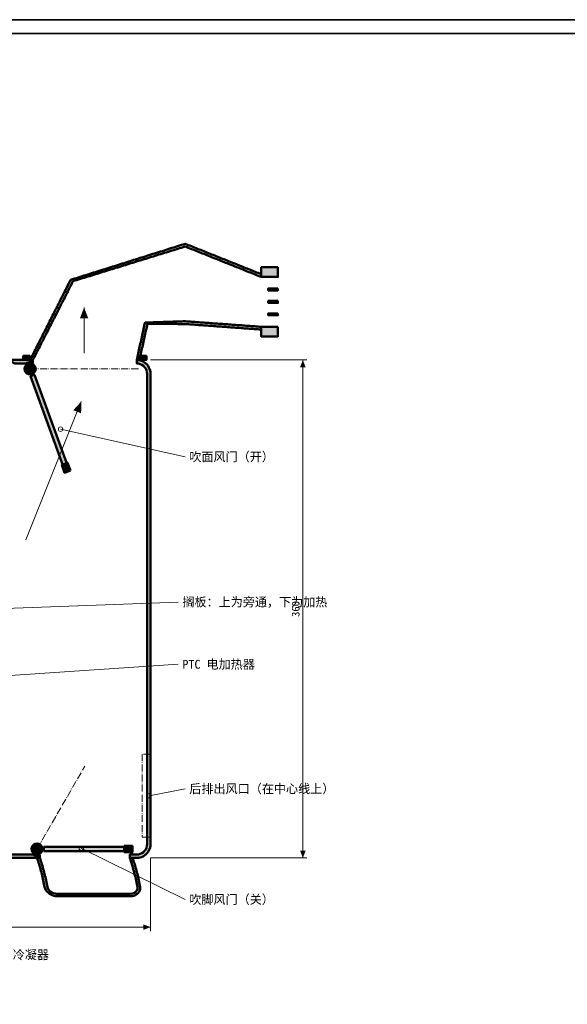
# Model space of a CAD drawing. Header units: millimetres. Extents: x 0 to 841, y 0 to 594.
# Tile 3 of 7: x 223 to 420, y 238 to 594. Entities that reach past the tile are written whole.
import ezdxf
from ezdxf.enums import TextEntityAlignment as Align

# ---------------------------------------------------------------- set-up
doc = ezdxf.new("R2010")
doc.units = ezdxf.units.MM
doc.linetypes.add('DASHDOT', pattern=[3.556, 2.54, -0.508, 0, -0.508])
for name, color, linetype, lineweight, true_color in [('AIR', 7, 'Continuous', 18, 0x7878c8), ('DIM', 7, 'Continuous', 18, 0x1e5aa0), ('FRAME', 7, 'Continuous', 35, 0x3c3c3c), ('PHANTOM', 7, 'DASHDOT', 18, 0xc85a1e), ('SECTION', 7, 'Continuous', 50, 0x141414), ('TEXT', 7, 'Continuous', 18, 0x141414), ('THIN', 7, 'Continuous', 13, 0x6e6e6e)]:
    doc.layers.add(name, color=color, linetype=linetype, lineweight=lineweight, true_color=true_color)
doc.styles.add('ZH', font='simsun.ttc')

msp = doc.modelspace()

# ---------------------------------------------------------------- hatches: boundary and pattern name
at = {"true_color": 0xbfd2ee}
for points in [[(241.13, 499.97), (240.86, 499.44), (240.59, 498.9), (240.32, 498.36), (240.04, 497.83), (239.77, 497.29), (239.5, 496.75), (239.23, 496.22), (238.96, 495.68), (238.69, 495.14), (238.42, 494.61), (238.15, 494.07), (237.88, 493.53), (237.61, 493), (237.34, 492.46), (237.06, 491.92), (236.79, 491.39), (236.52, 490.85), (236.25, 490.32), (235.98, 489.78), (235.71, 489.24), (235.44, 488.71), (235.17, 488.17), (234.9, 487.63), (234.63, 487.1), (234.36, 486.56), (234.08, 486.02), (233.81, 485.49), (233.54, 484.95), (233.27, 484.41), (233, 483.88), (232.73, 483.34), (232.46, 482.8), (232.19, 482.27), (231.92, 481.73), (231.65, 481.19), (231.38, 480.66), (231.11, 480.12), (230.83, 479.58), (230.56, 479.05), (230.29, 478.51), (230.02, 477.97), (229.75, 477.44), (229.48, 476.9), (229.21, 476.37), (228.94, 475.83), (228.67, 475.29), (228.4, 474.76), (228.13, 474.22), (227.85, 473.68), (227.58, 473.15), (227.31, 472.61), (227.04, 472.07), (226.77, 471.54), (226.5, 471), (227.5, 471), (227.77, 471.54), (228.05, 472.07), (228.32, 472.61), (228.59, 473.15), (228.87, 473.69), (229.14, 474.22), (229.41, 474.76), (229.69, 475.3), (229.96, 475.84), (230.23, 476.37), (230.51, 476.91), (230.78, 477.45), (231.06, 477.98), (231.33, 478.52), (231.6, 479.06), (231.88, 479.6), (232.15, 480.13), (232.42, 480.67), (232.7, 481.21), (232.97, 481.75), (233.24, 482.28), (233.52, 482.82), (233.79, 483.36), (234.06, 483.89), (234.34, 484.43), (234.61, 484.97), (234.88, 485.51), (235.16, 486.04), (235.43, 486.58), (235.7, 487.12), (235.98, 487.65), (236.25, 488.19), (236.53, 488.73), (236.8, 489.27), (237.07, 489.8), (237.35, 490.34), (237.62, 490.88), (237.89, 491.42), (238.17, 491.95), (238.44, 492.49), (238.71, 493.03), (238.99, 493.56), (239.26, 494.1), (239.53, 494.64), (239.81, 495.18), (240.08, 495.71), (240.35, 496.25), (240.63, 496.79), (240.9, 497.33), (241.17, 497.86), (241.45, 498.4), (241.72, 498.94), (241.99, 499.47), (242.67, 499.68), (243.34, 499.89), (244.02, 500.1), (244.7, 500.31), (245.37, 500.52), (246.05, 500.73), (246.72, 500.94), (247.4, 501.14), (248.07, 501.35), (248.75, 501.56), (249.42, 501.77), (250.1, 501.98), (250.77, 502.19), (251.45, 502.4), (252.12, 502.61), (252.8, 502.81), (253.47, 503.02), (254.15, 503.23), (254.82, 503.44), (255.5, 503.65), (256.17, 503.86), (256.85, 504.07), (257.52, 504.28), (258.2, 504.48), (258.87, 504.69), (259.55, 504.9), (260.22, 505.11), (260.9, 505.32), (261.57, 505.53), (262.25, 505.74), (262.92, 505.95), (263.6, 506.15), (264.27, 506.36), (264.95, 506.57), (265.62, 506.78), (266.3, 506.99), (266.97, 507.2), (267.65, 507.41), (268.32, 507.62), (269, 507.82), (269.67, 508.03), (270.35, 508.24), (271.02, 508.45), (271.7, 508.66), (272.37, 508.87), (273.05, 509.08), (273.72, 509.29), (274.4, 509.49), (275.07, 509.7), (275.75, 509.91), (276.42, 510.12), (277.1, 510.33), (277.77, 510.54), (278.45, 510.75), (279.12, 510.96), (279.8, 511.16), (280.47, 511.37), (281.15, 511.58), (281.82, 511.79), (282.5, 512), (283.06, 511.78), (283.62, 511.55), (284.18, 511.33), (284.74, 511.1), (285.31, 510.88), (285.87, 510.65), (286.43, 510.43), (286.99, 510.2), (287.55, 509.98), (288.11, 509.76), (288.67, 509.53), (289.23, 509.31), (289.8, 509.08), (290.36, 508.86), (290.92, 508.63), (291.48, 508.41), (292.04, 508.18), (292.6, 507.96), (293.16, 507.73), (293.72, 507.51), (294.29, 507.29), (294.85, 507.06), (295.41, 506.84), (295.97, 506.61), (296.53, 506.39), (297.09, 506.16), (297.65, 505.94), (298.21, 505.71), (298.78, 505.49), (299.34, 505.27), (299.9, 505.04), (300.46, 504.82), (301.02, 504.59), (301.58, 504.37), (302.14, 504.14), (302.7, 503.92), (303.27, 503.69), (303.83, 503.47), (304.39, 503.24), (304.95, 503.02), (305.51, 502.8), (306.07, 502.57), (306.63, 502.35), (307.19, 502.12), (307.76, 501.9), (308.32, 501.67), (308.88, 501.45), (309.44, 501.22), (310, 501), (310, 502), (309.44, 502.22), (308.88, 502.45), (308.32, 502.67), (307.76, 502.9), (307.19, 503.12), (306.63, 503.35), (306.07, 503.57), (305.51, 503.8), (304.95, 504.02), (304.39, 504.24), (303.83, 504.47), (303.27, 504.69), (302.7, 504.92), (302.14, 505.14), (301.58, 505.37), (301.02, 505.59), (300.46, 505.82), (299.9, 506.04), (299.34, 506.27), (298.78, 506.49), (298.21, 506.71), (297.65, 506.94), (297.09, 507.16), (296.53, 507.39), (295.97, 507.61), (295.41, 507.84), (294.85, 508.06), (294.29, 508.29), (293.72, 508.51), (293.16, 508.73), (292.6, 508.96), (292.04, 509.18), (291.48, 509.41), (290.92, 509.63), (290.36, 509.86), (289.8, 510.08), (289.23, 510.31), (288.67, 510.53), (288.11, 510.76), (287.55, 510.98), (286.99, 511.2), (286.43, 511.43), (285.87, 511.65), (285.31, 511.88), (284.74, 512.1), (284.18, 512.33), (283.62, 512.55), (283.06, 512.78), (282.5, 513), (281.81, 512.78), (281.12, 512.57), (280.43, 512.35), (279.74, 512.13), (279.05, 511.91), (278.36, 511.7), (277.67, 511.48), (276.98, 511.26), (276.29, 511.05), (275.6, 510.83), (274.92, 510.61), (274.23, 510.39), (273.54, 510.18), (272.85, 509.96), (272.16, 509.74), (271.47, 509.53), (270.78, 509.31), (270.09, 509.09), (269.4, 508.87), (268.71, 508.66), (268.02, 508.44), (267.33, 508.22), (266.64, 508.01), (265.95, 507.79), (265.26, 507.57), (264.57, 507.35), (263.88, 507.14), (263.19, 506.92), (262.5, 506.7), (261.81, 506.49), (261.12, 506.27), (260.43, 506.05), (259.75, 505.83), (259.06, 505.62), (258.37, 505.4), (257.68, 505.18), (256.99, 504.97), (256.3, 504.75), (255.61, 504.53), (254.92, 504.32), (254.23, 504.1), (253.54, 503.88), (252.85, 503.66), (252.16, 503.45), (251.47, 503.23), (250.78, 503.01), (250.09, 502.8), (249.4, 502.58), (248.71, 502.36), (248.02, 502.14), (247.33, 501.93), (246.64, 501.71), (245.95, 501.49), (245.26, 501.28), (244.58, 501.06), (243.89, 500.84), (243.2, 500.62), (242.51, 500.41), (241.82, 500.19)], [(265, 471), (266, 471), (266.13, 471.59), (266.26, 472.18), (266.39, 472.78), (266.52, 473.37), (266.65, 473.96), (266.78, 474.55), (266.91, 475.15), (267.04, 475.74), (267.18, 476.33), (267.31, 476.92), (267.44, 477.51), (267.57, 478.11), (267.7, 478.7), (267.83, 479.29), (267.96, 479.88), (268.09, 480.47), (268.22, 481.07), (268.35, 481.66), (268.48, 482.25), (268.61, 482.84), (268.74, 483.44), (268.87, 484.03), (269.49, 484.03), (270.11, 484.02), (270.73, 484.02), (271.35, 484.02), (271.97, 484.02), (272.59, 484.02), (273.21, 484.02), (273.83, 484.02), (274.45, 484.02), (275.07, 484.01), (275.69, 484.01), (276.31, 484.01), (276.93, 484.01), (277.54, 484.01), (278.16, 484.01), (278.78, 484.01), (279.4, 484.01), (280.02, 484), (280.64, 484), (281.26, 484), (281.88, 484), (282.5, 484), (283.11, 483.96), (283.72, 483.91), (284.33, 483.87), (284.94, 483.82), (285.56, 483.78), (286.17, 483.73), (286.78, 483.69), (287.39, 483.64), (288, 483.6), (288.61, 483.56), (289.22, 483.51), (289.83, 483.47), (290.44, 483.42), (291.06, 483.38), (291.67, 483.33), (292.28, 483.29), (292.89, 483.24), (293.5, 483.2), (294.11, 483.16), (294.72, 483.11), (295.33, 483.07), (295.94, 483.02), (296.56, 482.98), (297.17, 482.93), (297.78, 482.89), (298.39, 482.84), (299, 482.8), (299.61, 482.76), (300.22, 482.71), (300.83, 482.67), (301.44, 482.62), (302.06, 482.58), (302.67, 482.53), (303.28, 482.49), (303.89, 482.44), (304.5, 482.4), (305.11, 482.36), (305.72, 482.31), (306.33, 482.27), (306.94, 482.22), (307.56, 482.18), (308.17, 482.13), (308.78, 482.09), (309.39, 482.04), (310, 482), (310, 483), (309.39, 483.04), (308.78, 483.09), (308.17, 483.13), (307.56, 483.18), (306.94, 483.22), (306.33, 483.27), (305.72, 483.31), (305.11, 483.36), (304.5, 483.4), (303.89, 483.44), (303.28, 483.49), (302.67, 483.53), (302.06, 483.58), (301.44, 483.62), (300.83, 483.67), (300.22, 483.71), (299.61, 483.76), (299, 483.8), (298.39, 483.84), (297.78, 483.89), (297.17, 483.93), (296.56, 483.98), (295.94, 484.02), (295.33, 484.07), (294.72, 484.11), (294.11, 484.16), (293.5, 484.2), (292.89, 484.24), (292.28, 484.29), (291.67, 484.33), (291.06, 484.38), (290.44, 484.42), (289.83, 484.47), (289.22, 484.51), (288.61, 484.56), (288, 484.6), (287.39, 484.64), (286.78, 484.69), (286.17, 484.73), (285.56, 484.78), (284.94, 484.82), (284.33, 484.87), (283.72, 484.91), (283.11, 484.96), (282.5, 485), (281.9, 484.98), (281.29, 484.96), (280.69, 484.94), (280.08, 484.92), (279.48, 484.9), (278.88, 484.88), (278.27, 484.86), (277.67, 484.84), (277.06, 484.82), (276.46, 484.8), (275.86, 484.78), (275.25, 484.76), (274.65, 484.74), (274.04, 484.72), (273.44, 484.7), (272.84, 484.68), (272.23, 484.66), (271.63, 484.64), (271.02, 484.62), (270.42, 484.6), (269.82, 484.59), (269.21, 484.57), (268.61, 484.55), (268.01, 484.53), (267.87, 483.94), (267.74, 483.35), (267.61, 482.76), (267.48, 482.17), (267.35, 481.59), (267.22, 481), (267.09, 480.41), (266.96, 479.82), (266.83, 479.23), (266.7, 478.64), (266.57, 478.06), (266.44, 477.47), (266.31, 476.88), (266.18, 476.29), (266.05, 475.7), (265.91, 475.12), (265.78, 474.53), (265.65, 473.94), (265.52, 473.35), (265.39, 472.76), (265.26, 472.18), (265.13, 471.59)], [(236.31, 277.19), (236.91, 277.19), (237.52, 277.19), (238.12, 277.19), (238.72, 277.19), (239.32, 277.19), (239.92, 277.19), (240.53, 277.19), (241.13, 277.19), (241.73, 277.19), (242.33, 277.19), (242.94, 277.19), (243.54, 277.19), (244.14, 277.19), (244.74, 277.19), (245.34, 277.19), (245.95, 277.19), (246.55, 277.19), (247.15, 277.19), (247.75, 277.19), (248.36, 277.19), (248.96, 277.19), (249.56, 277.19), (250.16, 277.19), (250.77, 277.19), (251.37, 277.19), (251.97, 277.19), (252.57, 277.19), (253.17, 277.19), (253.78, 277.19), (254.38, 277.19), (254.98, 277.19), (255.58, 277.19), (256.19, 277.19), (256.79, 277.19), (257.39, 277.19), (257.99, 277.19), (258.59, 277.19), (259.2, 277.19), (259.8, 277.19), (260.4, 277.19), (261, 277.19), (261.61, 277.19), (262.21, 277.19), (262.81, 277.19), (263.42, 277.23), (264.01, 277.35), (264.58, 277.57), (265.1, 277.87), (265.56, 278.27), (265.93, 278.75), (266.18, 279.3), (266.29, 279.89), (266.26, 280.5), (266.14, 281.09), (266.02, 281.68), (265.9, 282.27), (265.77, 282.86), (265.64, 283.45), (265.51, 284.04), (265.37, 284.63), (265.23, 285.22), (265.08, 285.8), (264.93, 286.39), (264.77, 286.97), (264.61, 287.55), (264.44, 288.13), (264.27, 288.71), (264.09, 289.29), (263.9, 289.86), (263.7, 290.43), (263.5, 291), (262.5, 291), (262.7, 290.43), (262.9, 289.86), (263.09, 289.29), (263.27, 288.71), (263.44, 288.13), (263.61, 287.55), (263.77, 286.97), (263.93, 286.39), (264.08, 285.8), (264.23, 285.22), (264.37, 284.63), (264.51, 284.04), (264.64, 283.45), (264.77, 282.86), (264.9, 282.27), (265.02, 281.68), (265.14, 281.09), (265.26, 280.5), (265.26, 279.82), (265.01, 279.19), (264.57, 278.68), (264, 278.32), (263.35, 278.11), (262.68, 278.04), (262.07, 278.04), (261.47, 278.04), (260.87, 278.04), (260.27, 278.04), (259.66, 278.04), (259.06, 278.04), (258.46, 278.04), (257.86, 278.04), (257.26, 278.04), (256.65, 278.04), (256.05, 278.04), (255.45, 278.04), (254.85, 278.04), (254.24, 278.04), (253.64, 278.04), (253.04, 278.04), (252.44, 278.04), (251.84, 278.04), (251.23, 278.04), (250.63, 278.04), (250.03, 278.04), (249.43, 278.04), (248.82, 278.04), (248.22, 278.04), (247.62, 278.04), (247.02, 278.04), (246.41, 278.04), (245.81, 278.04), (245.21, 278.04), (244.61, 278.04), (244.01, 278.04), (243.4, 278.04), (242.8, 278.04), (242.2, 278.04), (241.6, 278.04), (240.99, 278.04), (240.39, 278.04), (239.79, 278.04), (239.19, 278.04), (238.59, 278.04), (237.98, 278.04), (237.38, 278.04), (236.78, 278.04), (236.18, 278.04), (235.53, 278.1), (234.91, 278.26), (234.32, 278.53), (233.78, 278.89), (233.32, 279.35), (232.97, 279.89), (232.76, 280.5), (232.64, 281.09), (232.52, 281.68), (232.4, 282.27), (232.27, 282.86), (232.14, 283.45), (232.01, 284.04), (231.87, 284.63), (231.73, 285.22), (231.58, 285.8), (231.43, 286.39), (231.27, 286.97), (231.11, 287.55), (230.94, 288.13), (230.77, 288.71), (230.59, 289.29), (230.4, 289.86), (230.2, 290.43), (230, 291), (229, 291), (229.2, 290.43), (229.4, 289.86), (229.59, 289.29), (229.77, 288.71), (229.94, 288.13), (230.11, 287.55), (230.27, 286.97), (230.43, 286.39), (230.58, 285.8), (230.73, 285.22), (230.87, 284.63), (231.01, 284.04), (231.14, 283.45), (231.27, 282.86), (231.4, 282.27), (231.52, 281.68), (231.64, 281.09), (231.76, 280.5), (231.93, 279.92), (232.2, 279.38), (232.56, 278.89), (232.99, 278.46), (233.46, 278.09), (233.98, 277.77), (234.53, 277.52), (235.11, 277.34), (235.71, 277.23)]]:
    msp.add_hatch(color=7, dxfattribs=at).paths.add_polyline_path(points)
at = {"true_color": 0x87878a}
for points in [[(316, 504.5), (310, 504.5), (310, 501), (316, 501)], [(316, 483), (310, 483), (310, 479.5), (316, 479.5)]]:
    msp.add_hatch(color=7, dxfattribs=at).paths.add_polyline_path(points)
at = {"true_color": 0x959598}
for points in [[(316, 496.85), (312.5, 496.85), (312.5, 496.15), (316, 496.15)], [(316, 492.35), (312.5, 492.35), (312.5, 491.65), (316, 491.65)], [(316, 487.85), (312.5, 487.85), (312.5, 487.15), (316, 487.15)]]:
    msp.add_hatch(color=7, dxfattribs=at).paths.add_polyline_path(points)
at = {"true_color": 0xe2e2e0}
for points in [[(170, 431), (110.5, 431), (107.5, 431), (100, 431), (99.4, 430.96), (98.8, 430.85), (98.23, 430.68), (97.68, 430.43), (97.16, 430.11), (96.68, 429.74), (96.26, 429.32), (95.89, 428.84), (95.57, 428.32), (95.32, 427.77), (95.15, 427.2), (95.04, 426.6), (95, 426), (95, 296), (95.04, 295.4), (95.15, 294.8), (95.32, 294.23), (95.57, 293.68), (95.89, 293.16), (96.26, 292.68), (96.68, 292.26), (97.16, 291.89), (97.68, 291.57), (98.23, 291.32), (98.8, 291.15), (99.4, 291.04), (100, 291), (230, 291), (230, 291.96), (229.58, 291.82), (229.15, 291.75), (228.71, 291.77), (228.28, 291.86), (227.87, 292.02), (227.5, 292.25), (181.5, 292.25), (181.5, 296), (180, 296), (180, 292.25), (167, 292.25), (167, 301), (165, 301), (165, 292.25), (145, 292.25), (145, 301), (143, 301), (143, 292.25), (100, 292.25), (99.35, 292.31), (98.72, 292.48), (98.12, 292.75), (97.59, 293.13), (97.13, 293.59), (96.75, 294.12), (96.48, 294.72), (96.31, 295.35), (96.25, 296), (96.25, 426), (96.31, 426.65), (96.48, 427.28), (96.75, 427.88), (97.13, 428.41), (97.59, 428.87), (98.12, 429.25), (98.72, 429.52), (99.35, 429.69), (100, 429.75), (143, 429.75), (143, 421), (145, 421), (145, 429.75), (165, 429.75), (165, 421), (167, 421), (167, 429.75), (172.5, 429.75), (173.15, 429.81), (173.78, 429.98), (174.38, 430.25), (174.91, 430.63), (175.37, 431.09), (175.75, 431.62), (176.02, 432.22), (176.19, 432.85), (176.25, 433.5), (176.25, 466), (176.31, 466.65), (176.48, 467.28), (176.75, 467.88), (177.13, 468.41), (177.59, 468.87), (178.12, 469.25), (178.72, 469.52), (179.35, 469.69), (180, 469.75), (180, 428.5), (181.5, 428.5), (181.5, 469.75), (182.5, 469.75), (182.5, 471), (180, 471), (179.4, 470.96), (178.8, 470.85), (178.23, 470.68), (177.68, 470.43), (177.16, 470.11), (176.68, 469.74), (176.26, 469.32), (175.89, 468.84), (175.57, 468.32), (175.32, 467.77), (175.15, 467.2), (175.04, 466.6), (175, 466), (175, 436), (174.96, 435.4), (174.85, 434.8), (174.68, 434.23), (174.43, 433.68), (174.11, 433.16), (173.74, 432.68), (173.32, 432.26), (172.84, 431.89), (172.32, 431.57), (171.77, 431.32), (171.2, 431.15), (170.6, 431.04)], [(227.5, 471), (217.5, 471), (217.5, 469.75), (218, 469.75), (218.46, 470.02), (218.97, 470.19), (219.5, 470.25), (220.03, 470.19), (220.54, 470.02), (221, 469.75), (225, 469.75), (225.37, 469.98), (225.78, 470.14), (226.21, 470.23), (226.65, 470.25), (227.08, 470.18), (227.5, 470.04)], [(262.5, 291), (265, 291), (265.6, 291.04), (266.2, 291.15), (266.77, 291.32), (267.32, 291.57), (267.84, 291.89), (268.32, 292.26), (268.74, 292.68), (269.11, 293.16), (269.43, 293.68), (269.68, 294.23), (269.85, 294.8), (269.96, 295.4), (270, 296), (270, 466), (269.96, 466.6), (269.85, 467.2), (269.68, 467.77), (269.43, 468.32), (269.11, 468.84), (268.74, 469.32), (268.32, 469.74), (267.84, 470.11), (267.32, 470.43), (266.77, 470.68), (266.2, 470.85), (265.6, 470.96), (265, 471), (265, 469.75), (265.65, 469.69), (266.28, 469.52), (266.88, 469.25), (267.41, 468.87), (267.87, 468.41), (268.25, 467.88), (268.52, 467.28), (268.69, 466.65), (268.75, 466), (268.75, 296), (268.69, 295.35), (268.52, 294.72), (268.25, 294.12), (267.87, 293.59), (267.41, 293.13), (266.88, 292.75), (266.28, 292.48), (265.65, 292.31), (265, 292.25), (262.5, 292.25)]]:
    msp.add_hatch(color=7, dxfattribs=at).paths.add_polyline_path(points)
at = {"true_color": 0x89898b}
for points in [[(226.5, 472.5), (224, 472.5), (224, 471), (226.5, 471)], [(268.5, 472.5), (266, 472.5), (266, 471), (268.5, 471)], [(241.04, 431.01), (240.02, 433.83), (237.95, 433.07), (238.98, 430.26)], [(263.5, 295.35), (260.5, 295.35), (260.5, 293.15), (263.5, 293.15)]]:
    msp.add_hatch(color=7, dxfattribs=at).paths.add_polyline_path(points)
at = {"true_color": 0xb1b4b8}
for points in [[(226.5, 469.75), (225.88, 469.65), (225.32, 469.37), (224.88, 468.93), (224.6, 468.37), (224.5, 467.75), (224.6, 467.13), (224.88, 466.57), (225.32, 466.13), (225.88, 465.85), (226.5, 465.75), (227.12, 465.85), (227.68, 466.13), (228.12, 466.57), (228.4, 467.13), (228.5, 467.75), (228.4, 468.37), (228.12, 468.93), (227.68, 469.37), (227.12, 469.65)], [(229, 296.25), (228.38, 296.15), (227.82, 295.87), (227.38, 295.43), (227.1, 294.87), (227, 294.25), (227.1, 293.63), (227.38, 293.07), (227.82, 292.63), (228.38, 292.35), (229, 292.25), (229.62, 292.35), (230.18, 292.63), (230.62, 293.07), (230.9, 293.63), (231, 294.25), (230.9, 294.87), (230.62, 295.43), (230.18, 295.87), (229.62, 296.15)]]:
    msp.add_hatch(color=7, dxfattribs=at).paths.add_polyline_path(points)
at = {"true_color": 0xf7c687}
for points in [[(240.71, 430.89), (228.06, 465.66), (226.65, 465.14), (239.31, 430.38)], [(263.5, 295), (231.5, 295), (231.5, 293.5), (263.5, 293.5)]]:
    msp.add_hatch(color=7, dxfattribs=at).paths.add_polyline_path(points)
at = {"layer": 'AIR'}
for points in [[(246, 490), (244.48, 486), (247.52, 486)], [(245, 456), (242.1, 452.85), (244.93, 451.72)]]:
    msp.add_hatch(color=7, dxfattribs=at).paths.add_polyline_path(points)
at = {"layer": 'DIM'}
for points in [[(325, 471), (324.01, 468.4), (325.99, 468.4)], [(325, 291), (325.99, 293.6), (324.01, 293.6)], [(270, 266), (267.4, 266.99), (267.4, 265.01)]]:
    msp.add_hatch(color=7, dxfattribs=at).paths.add_polyline_path(points)

# ---------------------------------------------------------------- linework, layer by layer
at = {"layer": 'AIR'}
for points in [[(246, 473.5), (246, 490)], [(225, 406), (245, 456)]]:
    msp.add_lwpolyline(points, dxfattribs=at)
at = {"layer": 'DIM'}
for points in [[(270, 471), (326.5, 471)], [(325, 291), (325, 471)], [(270, 291), (270, 264.5)], [(270, 291), (326.5, 291)], [(95, 266), (270, 266)]]:
    msp.add_lwpolyline(points, dxfattribs=at)
at = {"layer": 'FRAME'}
for points in [[(0, 0), (841, 0), (841, 594), (0, 594)], [(5, 5), (836, 5), (836, 589), (5, 589)]]:
    msp.add_lwpolyline(points, close=True, dxfattribs=at)
at = {"layer": 'PHANTOM'}
for points in [[(226.5, 467.75), (266, 467.75)], [(229, 294.25), (246.25, 324.13)]]:
    msp.add_lwpolyline(points, dxfattribs=at)
msp.add_lwpolyline([(267, 298.5), (270, 298.5), (270, 328.5), (267, 328.5)], close=True, dxfattribs=at)
at = {"layer": 'SECTION'}
for points in [[(241.13, 499.97), (240.86, 499.44), (240.59, 498.9), (240.32, 498.36), (240.04, 497.83), (239.77, 497.29), (239.5, 496.75), (239.23, 496.22), (238.96, 495.68), (238.69, 495.14), (238.42, 494.61), (238.15, 494.07), (237.88, 493.53), (237.61, 493), (237.34, 492.46), (237.06, 491.92), (236.79, 491.39), (236.52, 490.85), (236.25, 490.32), (235.98, 489.78), (235.71, 489.24), (235.44, 488.71), (235.17, 488.17), (234.9, 487.63), (234.63, 487.1), (234.36, 486.56), (234.08, 486.02), (233.81, 485.49), (233.54, 484.95), (233.27, 484.41), (233, 483.88), (232.73, 483.34), (232.46, 482.8), (232.19, 482.27), (231.92, 481.73), (231.65, 481.19), (231.38, 480.66), (231.11, 480.12), (230.83, 479.58), (230.56, 479.05), (230.29, 478.51), (230.02, 477.97), (229.75, 477.44), (229.48, 476.9), (229.21, 476.37), (228.94, 475.83), (228.67, 475.29), (228.4, 474.76), (228.13, 474.22), (227.85, 473.68), (227.58, 473.15), (227.31, 472.61), (227.04, 472.07), (226.77, 471.54), (226.5, 471), (227.5, 471), (227.77, 471.54), (228.05, 472.07), (228.32, 472.61), (228.59, 473.15), (228.87, 473.69), (229.14, 474.22), (229.41, 474.76), (229.69, 475.3), (229.96, 475.84), (230.23, 476.37), (230.51, 476.91), (230.78, 477.45), (231.06, 477.98), (231.33, 478.52), (231.6, 479.06), (231.88, 479.6), (232.15, 480.13), (232.42, 480.67), (232.7, 481.21), (232.97, 481.75), (233.24, 482.28), (233.52, 482.82), (233.79, 483.36), (234.06, 483.89), (234.34, 484.43), (234.61, 484.97), (234.88, 485.51), (235.16, 486.04), (235.43, 486.58), (235.7, 487.12), (235.98, 487.65), (236.25, 488.19), (236.53, 488.73), (236.8, 489.27), (237.07, 489.8), (237.35, 490.34), (237.62, 490.88), (237.89, 491.42), (238.17, 491.95), (238.44, 492.49), (238.71, 493.03), (238.99, 493.56), (239.26, 494.1), (239.53, 494.64), (239.81, 495.18), (240.08, 495.71), (240.35, 496.25), (240.63, 496.79), (240.9, 497.33), (241.17, 497.86), (241.45, 498.4), (241.72, 498.94), (241.99, 499.47), (242.67, 499.68), (243.34, 499.89), (244.02, 500.1), (244.7, 500.31), (245.37, 500.52), (246.05, 500.73), (246.72, 500.94), (247.4, 501.14), (248.07, 501.35), (248.75, 501.56), (249.42, 501.77), (250.1, 501.98), (250.77, 502.19), (251.45, 502.4), (252.12, 502.61), (252.8, 502.81), (253.47, 503.02), (254.15, 503.23), (254.82, 503.44), (255.5, 503.65), (256.17, 503.86), (256.85, 504.07), (257.52, 504.28), (258.2, 504.48), (258.87, 504.69), (259.55, 504.9), (260.22, 505.11), (260.9, 505.32), (261.57, 505.53), (262.25, 505.74), (262.92, 505.95), (263.6, 506.15), (264.27, 506.36), (264.95, 506.57), (265.62, 506.78), (266.3, 506.99), (266.97, 507.2), (267.65, 507.41), (268.32, 507.62), (269, 507.82), (269.67, 508.03), (270.35, 508.24), (271.02, 508.45), (271.7, 508.66), (272.37, 508.87), (273.05, 509.08), (273.72, 509.29), (274.4, 509.49), (275.07, 509.7), (275.75, 509.91), (276.42, 510.12), (277.1, 510.33), (277.77, 510.54), (278.45, 510.75), (279.12, 510.96), (279.8, 511.16), (280.47, 511.37), (281.15, 511.58), (281.82, 511.79), (282.5, 512), (283.06, 511.78), (283.62, 511.55), (284.18, 511.33), (284.74, 511.1), (285.31, 510.88), (285.87, 510.65), (286.43, 510.43), (286.99, 510.2), (287.55, 509.98), (288.11, 509.76), (288.67, 509.53), (289.23, 509.31), (289.8, 509.08), (290.36, 508.86), (290.92, 508.63), (291.48, 508.41), (292.04, 508.18), (292.6, 507.96), (293.16, 507.73), (293.72, 507.51), (294.29, 507.29), (294.85, 507.06), (295.41, 506.84), (295.97, 506.61), (296.53, 506.39), (297.09, 506.16), (297.65, 505.94), (298.21, 505.71), (298.78, 505.49), (299.34, 505.27), (299.9, 505.04), (300.46, 504.82), (301.02, 504.59), (301.58, 504.37), (302.14, 504.14), (302.7, 503.92), (303.27, 503.69), (303.83, 503.47), (304.39, 503.24), (304.95, 503.02), (305.51, 502.8), (306.07, 502.57), (306.63, 502.35), (307.19, 502.12), (307.76, 501.9), (308.32, 501.67), (308.88, 501.45), (309.44, 501.22), (310, 501), (310, 502), (309.44, 502.22), (308.88, 502.45), (308.32, 502.67), (307.76, 502.9), (307.19, 503.12), (306.63, 503.35), (306.07, 503.57), (305.51, 503.8), (304.95, 504.02), (304.39, 504.24), (303.83, 504.47), (303.27, 504.69), (302.7, 504.92), (302.14, 505.14), (301.58, 505.37), (301.02, 505.59), (300.46, 505.82), (299.9, 506.04), (299.34, 506.27), (298.78, 506.49), (298.21, 506.71), (297.65, 506.94), (297.09, 507.16), (296.53, 507.39), (295.97, 507.61), (295.41, 507.84), (294.85, 508.06), (294.29, 508.29), (293.72, 508.51), (293.16, 508.73), (292.6, 508.96), (292.04, 509.18), (291.48, 509.41), (290.92, 509.63), (290.36, 509.86), (289.8, 510.08), (289.23, 510.31), (288.67, 510.53), (288.11, 510.76), (287.55, 510.98), (286.99, 511.2), (286.43, 511.43), (285.87, 511.65), (285.31, 511.88), (284.74, 512.1), (284.18, 512.33), (283.62, 512.55), (283.06, 512.78), (282.5, 513), (281.81, 512.78), (281.12, 512.57), (280.43, 512.35), (279.74, 512.13), (279.05, 511.91), (278.36, 511.7), (277.67, 511.48), (276.98, 511.26), (276.29, 511.05), (275.6, 510.83), (274.92, 510.61), (274.23, 510.39), (273.54, 510.18), (272.85, 509.96), (272.16, 509.74), (271.47, 509.53), (270.78, 509.31), (270.09, 509.09), (269.4, 508.87), (268.71, 508.66), (268.02, 508.44), (267.33, 508.22), (266.64, 508.01), (265.95, 507.79), (265.26, 507.57), (264.57, 507.35), (263.88, 507.14), (263.19, 506.92), (262.5, 506.7), (261.81, 506.49), (261.12, 506.27), (260.43, 506.05), (259.75, 505.83), (259.06, 505.62), (258.37, 505.4), (257.68, 505.18), (256.99, 504.97), (256.3, 504.75), (255.61, 504.53), (254.92, 504.32), (254.23, 504.1), (253.54, 503.88), (252.85, 503.66), (252.16, 503.45), (251.47, 503.23), (250.78, 503.01), (250.09, 502.8), (249.4, 502.58), (248.71, 502.36), (248.02, 502.14), (247.33, 501.93), (246.64, 501.71), (245.95, 501.49), (245.26, 501.28), (244.58, 501.06), (243.89, 500.84), (243.2, 500.62), (242.51, 500.41), (241.82, 500.19)], [(316, 504.5), (310, 504.5), (310, 501), (316, 501)], [(316, 496.85), (312.5, 496.85), (312.5, 496.15), (316, 496.15)], [(316, 492.35), (312.5, 492.35), (312.5, 491.65), (316, 491.65)], [(316, 487.85), (312.5, 487.85), (312.5, 487.15), (316, 487.15)], [(265, 471), (266, 471), (266.13, 471.59), (266.26, 472.18), (266.39, 472.78), (266.52, 473.37), (266.65, 473.96), (266.78, 474.55), (266.91, 475.15), (267.04, 475.74), (267.18, 476.33), (267.31, 476.92), (267.44, 477.51), (267.57, 478.11), (267.7, 478.7), (267.83, 479.29), (267.96, 479.88), (268.09, 480.47), (268.22, 481.07), (268.35, 481.66), (268.48, 482.25), (268.61, 482.84), (268.74, 483.44), (268.87, 484.03), (269.49, 484.03), (270.11, 484.02), (270.73, 484.02), (271.35, 484.02), (271.97, 484.02), (272.59, 484.02), (273.21, 484.02), (273.83, 484.02), (274.45, 484.02), (275.07, 484.01), (275.69, 484.01), (276.31, 484.01), (276.93, 484.01), (277.54, 484.01), (278.16, 484.01), (278.78, 484.01), (279.4, 484.01), (280.02, 484), (280.64, 484), (281.26, 484), (281.88, 484), (282.5, 484), (283.11, 483.96), (283.72, 483.91), (284.33, 483.87), (284.94, 483.82), (285.56, 483.78), (286.17, 483.73), (286.78, 483.69), (287.39, 483.64), (288, 483.6), (288.61, 483.56), (289.22, 483.51), (289.83, 483.47), (290.44, 483.42), (291.06, 483.38), (291.67, 483.33), (292.28, 483.29), (292.89, 483.24), (293.5, 483.2), (294.11, 483.16), (294.72, 483.11), (295.33, 483.07), (295.94, 483.02), (296.56, 482.98), (297.17, 482.93), (297.78, 482.89), (298.39, 482.84), (299, 482.8), (299.61, 482.76), (300.22, 482.71), (300.83, 482.67), (301.44, 482.62), (302.06, 482.58), (302.67, 482.53), (303.28, 482.49), (303.89, 482.44), (304.5, 482.4), (305.11, 482.36), (305.72, 482.31), (306.33, 482.27), (306.94, 482.22), (307.56, 482.18), (308.17, 482.13), (308.78, 482.09), (309.39, 482.04), (310, 482), (310, 483), (309.39, 483.04), (308.78, 483.09), (308.17, 483.13), (307.56, 483.18), (306.94, 483.22), (306.33, 483.27), (305.72, 483.31), (305.11, 483.36), (304.5, 483.4), (303.89, 483.44), (303.28, 483.49), (302.67, 483.53), (302.06, 483.58), (301.44, 483.62), (300.83, 483.67), (300.22, 483.71), (299.61, 483.76), (299, 483.8), (298.39, 483.84), (297.78, 483.89), (297.17, 483.93), (296.56, 483.98), (295.94, 484.02), (295.33, 484.07), (294.72, 484.11), (294.11, 484.16), (293.5, 484.2), (292.89, 484.24), (292.28, 484.29), (291.67, 484.33), (291.06, 484.38), (290.44, 484.42), (289.83, 484.47), (289.22, 484.51), (288.61, 484.56), (288, 484.6), (287.39, 484.64), (286.78, 484.69), (286.17, 484.73), (285.56, 484.78), (284.94, 484.82), (284.33, 484.87), (283.72, 484.91), (283.11, 484.96), (282.5, 485), (281.9, 484.98), (281.29, 484.96), (280.69, 484.94), (280.08, 484.92), (279.48, 484.9), (278.88, 484.88), (278.27, 484.86), (277.67, 484.84), (277.06, 484.82), (276.46, 484.8), (275.86, 484.78), (275.25, 484.76), (274.65, 484.74), (274.04, 484.72), (273.44, 484.7), (272.84, 484.68), (272.23, 484.66), (271.63, 484.64), (271.02, 484.62), (270.42, 484.6), (269.82, 484.59), (269.21, 484.57), (268.61, 484.55), (268.01, 484.53), (267.87, 483.94), (267.74, 483.35), (267.61, 482.76), (267.48, 482.17), (267.35, 481.59), (267.22, 481), (267.09, 480.41), (266.96, 479.82), (266.83, 479.23), (266.7, 478.64), (266.57, 478.06), (266.44, 477.47), (266.31, 476.88), (266.18, 476.29), (266.05, 475.7), (265.91, 475.12), (265.78, 474.53), (265.65, 473.94), (265.52, 473.35), (265.39, 472.76), (265.26, 472.18), (265.13, 471.59)], [(316, 483), (310, 483), (310, 479.5), (316, 479.5)], [(227.5, 471), (217.5, 471), (217.5, 469.75), (218, 469.75), (218.46, 470.02), (218.97, 470.19), (219.5, 470.25), (220.03, 470.19), (220.54, 470.02), (221, 469.75), (225, 469.75), (225.37, 469.98), (225.78, 470.14), (226.21, 470.23), (226.65, 470.25), (227.08, 470.18), (227.5, 470.04)], [(226.5, 472.5), (224, 472.5), (224, 471), (226.5, 471)], [(262.5, 291), (265, 291), (265.6, 291.04), (266.2, 291.15), (266.77, 291.32), (267.32, 291.57), (267.84, 291.89), (268.32, 292.26), (268.74, 292.68), (269.11, 293.16), (269.43, 293.68), (269.68, 294.23), (269.85, 294.8), (269.96, 295.4), (270, 296), (270, 466), (269.96, 466.6), (269.85, 467.2), (269.68, 467.77), (269.43, 468.32), (269.11, 468.84), (268.74, 469.32), (268.32, 469.74), (267.84, 470.11), (267.32, 470.43), (266.77, 470.68), (266.2, 470.85), (265.6, 470.96), (265, 471), (265, 469.75), (265.65, 469.69), (266.28, 469.52), (266.88, 469.25), (267.41, 468.87), (267.87, 468.41), (268.25, 467.88), (268.52, 467.28), (268.69, 466.65), (268.75, 466), (268.75, 296), (268.69, 295.35), (268.52, 294.72), (268.25, 294.12), (267.87, 293.59), (267.41, 293.13), (266.88, 292.75), (266.28, 292.48), (265.65, 292.31), (265, 292.25), (262.5, 292.25)], [(268.5, 472.5), (266, 472.5), (266, 471), (268.5, 471)], [(226.5, 469.75), (225.88, 469.65), (225.32, 469.37), (224.88, 468.93), (224.6, 468.37), (224.5, 467.75), (224.6, 467.13), (224.88, 466.57), (225.32, 466.13), (225.88, 465.85), (226.5, 465.75), (227.12, 465.85), (227.68, 466.13), (228.12, 466.57), (228.4, 467.13), (228.5, 467.75), (228.4, 468.37), (228.12, 468.93), (227.68, 469.37), (227.12, 469.65)], [(240.71, 430.89), (228.06, 465.66), (226.65, 465.14), (239.31, 430.38)], [(241.04, 431.01), (240.02, 433.83), (237.95, 433.07), (238.98, 430.26)], [(229, 296.25), (228.38, 296.15), (227.82, 295.87), (227.38, 295.43), (227.1, 294.87), (227, 294.25), (227.1, 293.63), (227.38, 293.07), (227.82, 292.63), (228.38, 292.35), (229, 292.25), (229.62, 292.35), (230.18, 292.63), (230.62, 293.07), (230.9, 293.63), (231, 294.25), (230.9, 294.87), (230.62, 295.43), (230.18, 295.87), (229.62, 296.15)], [(263.5, 295), (231.5, 295), (231.5, 293.5), (263.5, 293.5)], [(263.5, 295.35), (260.5, 295.35), (260.5, 293.15), (263.5, 293.15)], [(236.31, 277.19), (236.91, 277.19), (237.52, 277.19), (238.12, 277.19), (238.72, 277.19), (239.32, 277.19), (239.92, 277.19), (240.53, 277.19), (241.13, 277.19), (241.73, 277.19), (242.33, 277.19), (242.94, 277.19), (243.54, 277.19), (244.14, 277.19), (244.74, 277.19), (245.34, 277.19), (245.95, 277.19), (246.55, 277.19), (247.15, 277.19), (247.75, 277.19), (248.36, 277.19), (248.96, 277.19), (249.56, 277.19), (250.16, 277.19), (250.77, 277.19), (251.37, 277.19), (251.97, 277.19), (252.57, 277.19), (253.17, 277.19), (253.78, 277.19), (254.38, 277.19), (254.98, 277.19), (255.58, 277.19), (256.19, 277.19), (256.79, 277.19), (257.39, 277.19), (257.99, 277.19), (258.59, 277.19), (259.2, 277.19), (259.8, 277.19), (260.4, 277.19), (261, 277.19), (261.61, 277.19), (262.21, 277.19), (262.81, 277.19), (263.42, 277.23), (264.01, 277.35), (264.58, 277.57), (265.1, 277.87), (265.56, 278.27), (265.93, 278.75), (266.18, 279.3), (266.29, 279.89), (266.26, 280.5), (266.14, 281.09), (266.02, 281.68), (265.9, 282.27), (265.77, 282.86), (265.64, 283.45), (265.51, 284.04), (265.37, 284.63), (265.23, 285.22), (265.08, 285.8), (264.93, 286.39), (264.77, 286.97), (264.61, 287.55), (264.44, 288.13), (264.27, 288.71), (264.09, 289.29), (263.9, 289.86), (263.7, 290.43), (263.5, 291), (262.5, 291), (262.7, 290.43), (262.9, 289.86), (263.09, 289.29), (263.27, 288.71), (263.44, 288.13), (263.61, 287.55), (263.77, 286.97), (263.93, 286.39), (264.08, 285.8), (264.23, 285.22), (264.37, 284.63), (264.51, 284.04), (264.64, 283.45), (264.77, 282.86), (264.9, 282.27), (265.02, 281.68), (265.14, 281.09), (265.26, 280.5), (265.26, 279.82), (265.01, 279.19), (264.57, 278.68), (264, 278.32), (263.35, 278.11), (262.68, 278.04), (262.07, 278.04), (261.47, 278.04), (260.87, 278.04), (260.27, 278.04), (259.66, 278.04), (259.06, 278.04), (258.46, 278.04), (257.86, 278.04), (257.26, 278.04), (256.65, 278.04), (256.05, 278.04), (255.45, 278.04), (254.85, 278.04), (254.24, 278.04), (253.64, 278.04), (253.04, 278.04), (252.44, 278.04), (251.84, 278.04), (251.23, 278.04), (250.63, 278.04), (250.03, 278.04), (249.43, 278.04), (248.82, 278.04), (248.22, 278.04), (247.62, 278.04), (247.02, 278.04), (246.41, 278.04), (245.81, 278.04), (245.21, 278.04), (244.61, 278.04), (244.01, 278.04), (243.4, 278.04), (242.8, 278.04), (242.2, 278.04), (241.6, 278.04), (240.99, 278.04), (240.39, 278.04), (239.79, 278.04), (239.19, 278.04), (238.59, 278.04), (237.98, 278.04), (237.38, 278.04), (236.78, 278.04), (236.18, 278.04), (235.53, 278.1), (234.91, 278.26), (234.32, 278.53), (233.78, 278.89), (233.32, 279.35), (232.97, 279.89), (232.76, 280.5), (232.64, 281.09), (232.52, 281.68), (232.4, 282.27), (232.27, 282.86), (232.14, 283.45), (232.01, 284.04), (231.87, 284.63), (231.73, 285.22), (231.58, 285.8), (231.43, 286.39), (231.27, 286.97), (231.11, 287.55), (230.94, 288.13), (230.77, 288.71), (230.59, 289.29), (230.4, 289.86), (230.2, 290.43), (230, 291), (229, 291), (229.2, 290.43), (229.4, 289.86), (229.59, 289.29), (229.77, 288.71), (229.94, 288.13), (230.11, 287.55), (230.27, 286.97), (230.43, 286.39), (230.58, 285.8), (230.73, 285.22), (230.87, 284.63), (231.01, 284.04), (231.14, 283.45), (231.27, 282.86), (231.4, 282.27), (231.52, 281.68), (231.64, 281.09), (231.76, 280.5), (231.93, 279.92), (232.2, 279.38), (232.56, 278.89), (232.99, 278.46), (233.46, 278.09), (233.98, 277.77), (234.53, 277.52), (235.11, 277.34), (235.71, 277.23)]]:
    msp.add_lwpolyline(points, close=True, dxfattribs=at)
msp.add_lwpolyline([(100, 291), (230, 291), (230, 291.96), (229.58, 291.82), (229.15, 291.75), (228.71, 291.77), (228.28, 291.86), (227.87, 292.02), (227.5, 292.25), (181.5, 292.25)], dxfattribs=at)
at = {"layer": 'THIN'}
for points in [[(237.5, 446), (282.5, 436)], [(197.5, 380.5), (280, 383.5)], [(205, 356), (280, 361)], [(269.5, 313.5), (282.5, 316)], [(245, 294.5), (282.5, 276)]]:
    msp.add_lwpolyline(points, dxfattribs=at)
for centre in [(237.5, 446), (269.5, 313.5), (245, 294.5)]:
    msp.add_circle(centre, 0.8, dxfattribs=at)

# ---------------------------------------------------------------- texts
at = {"layer": 'DIM', "style": 'ZH'}
msp.add_text('360', height=2.8, rotation=90, dxfattribs=at).set_placement((322.4, 381), align=Align.MIDDLE_CENTER)
at = {"layer": 'TEXT', "style": 'ZH'}
for s, p in [('吹面风门（开）', (284, 436)), ('搁板：上为旁通，下为加热', (281.5, 383.5)), ('PTC 电加热器', (281.5, 361)), ('后排出风口（在中心线上）', (284, 316)), ('吹脚风门（关）', (284, 276)), ('内部冷凝器', (211.5, 256))]:
    msp.add_text(s, height=3.2, dxfattribs=at).set_placement(p, align=Align.MIDDLE_LEFT)

doc.saveas('drawing.dxf')
